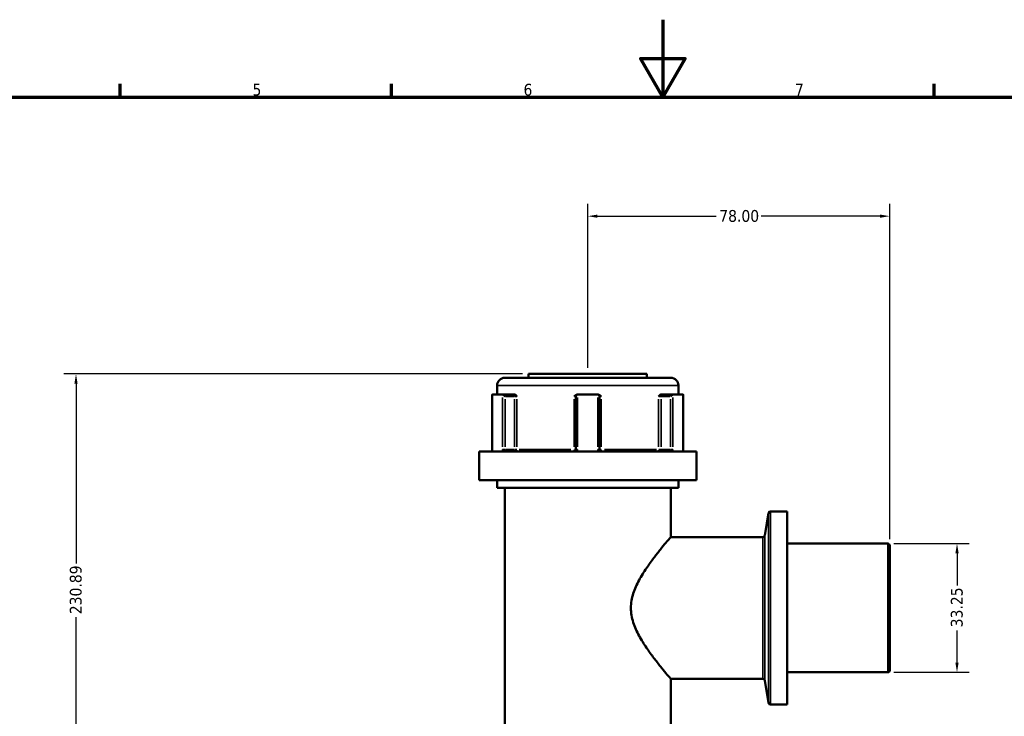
# Model space of a CAD drawing. Header units: millimetres. Extents: x 0 to 904, y 0 to 916.
# Tile 4 of 9: x 254 to 509, y 414 to 594. Entities that reach past the tile are written whole.
import ezdxf

# ---------------------------------------------------------------- set-up
doc = ezdxf.new("R2010")
doc.units = ezdxf.units.MM
for name, color, linetype, lineweight in [('Border (ANSI)', 7, 'Continuous', 70), ('Dimension (ANSI)', 7, 'Continuous', 25), ('Visible (ANSI)', 7, 'Continuous', 50), ('Visible Narrow (ANSI)', 7, 'Continuous', 35)]:
    doc.layers.add(name, color=color, linetype=linetype, lineweight=lineweight)
doc.styles.add('Note Text (ANSI)', font='tahoma.ttf')
doc.dimstyles.new('Default - mm (ANSI)', dxfattribs={"dimtxt": 3.048, "dimasz": 2.5, "dimexe": 3.175, "dimexo": 1.6002, "dimgap": 0.8, "dimtad": 0, "dimtoh": 1, "dimrnd": 1e-08, "dimzin": 4, "dimdsep": 46, "dimtxsty": 'Note Text (ANSI)', "dimcen": 0.09, "dimdle": 10, "dimclrd": 256, "dimclre": 256, "dimclrt": 256, "dimadec": 1, "dimazin": 1, "dimtfac": 1, "dimtofl": 0, "dimtmove": 0, "dimatfit": 3, "dimfxl": 1, "dimtolj": 1, "dimtzin": 4, "dimlwd": -1, "dimlwe": -1, "dimarcsym": 0})

# ---------------------------------------------------------------- blocks, each defined once
blk = doc.blocks.new('Borders Default Border')
at = {"layer": 'Border (ANSI)'}
for p, q in [((280.33, 574), (280.33, 577.45)), ((350.42, 574), (350.42, 577.45)), ((490.58, 574), (490.58, 577.45))]:
    blk.add_line(p, q, dxfattribs=at)
at = {"layer": 'Border (ANSI)', "flags": 128}
for points in [[(420.5, 594), (420.5, 574), (414.73, 584), (426.27, 584), (420.5, 574)], [(20, 20), (20, 574), (821, 574), (821, 20), (20, 20)]]:
    blk.add_lwpolyline(points, dxfattribs=at)
at = {"layer": 'Border (ANSI)', "char_height": 3.05, "attachment_point": 7, "style": 'Note Text (ANSI)'}
for s, insert in [('5', (314.48, 574.34)), ('6', (384.49, 574.34)), ('7', (454.6, 574.4))]:
    blk.add_mtext(s, dxfattribs=dict(at, insert=insert))
blk = doc.blocks.new('*D6')
at = {"layer": 'Defpoints', "color": 0, "transparency": 16777216}
for p in [(478.59, 458.74), (478.59, 425.49), (496.47, 425.49)]:
    blk.add_point(p, dxfattribs=at)
at = {"layer": 'Dimension (ANSI)', "transparency": 16777216}
for p, q in [((480.19, 458.74), (499.65, 458.74)), ((496.47, 456.24), (496.47, 447.92)), ((496.47, 427.99), (496.47, 436.31)), ((480.19, 425.49), (499.65, 425.49))]:
    blk.add_line(p, q, dxfattribs=at)
for points in [[(496.05, 456.24), (496.89, 456.24), (496.47, 458.74)], [(496.05, 427.99), (496.89, 427.99), (496.47, 425.49)]]:
    blk.add_solid(points, dxfattribs=at)
at = {"layer": 'Dimension (ANSI)', "transparency": 16777216, "insert": (494.88, 437.11), "char_height": 3.048, "attachment_point": 1, "rotation": 90, "style": 'Note Text (ANSI)'}
blk.add_mtext('\\A1;33.25', dxfattribs=at)
blk = doc.blocks.new('*D9')
at = {"layer": 'Defpoints', "color": 0, "transparency": 16777216}
for p in [(268.89, 502.54), (385.79, 502.54), (402.41, 271.66)]:
    blk.add_point(p, dxfattribs=at)
at = {"layer": 'Dimension (ANSI)', "transparency": 16777216}
for p, q in [((384.19, 502.54), (265.71, 502.54)), ((268.89, 500.04), (268.89, 453.61)), ((268.89, 274.16), (268.89, 439.7)), ((400.81, 271.66), (265.71, 271.66))]:
    blk.add_line(p, q, dxfattribs=at)
for points in [[(268.47, 500.04), (269.3, 500.04), (268.89, 502.54)], [(268.47, 274.16), (269.3, 274.16), (268.89, 271.66)]]:
    blk.add_solid(points, dxfattribs=at)
at = {"layer": 'Dimension (ANSI)', "transparency": 16777216, "insert": (267.29, 440.5), "char_height": 3.048, "attachment_point": 1, "rotation": 90, "style": 'Note Text (ANSI)'}
blk.add_mtext('\\A1;230.89', dxfattribs=at)
blk = doc.blocks.new('*D10')
at = {"layer": 'Defpoints', "color": 0, "transparency": 16777216}
for p in [(401.09, 543.27), (401.09, 502.54), (479.09, 458.24)]:
    blk.add_point(p, dxfattribs=at)
at = {"layer": 'Dimension (ANSI)', "transparency": 16777216}
for p, q in [((401.09, 504.14), (401.09, 546.44)), ((479.09, 459.84), (479.09, 546.44)), ((403.59, 543.27), (434.26, 543.27)), ((476.59, 543.27), (445.91, 543.27))]:
    blk.add_line(p, q, dxfattribs=at)
for points in [[(403.59, 543.68), (403.59, 542.85), (401.09, 543.27)], [(476.59, 543.68), (476.59, 542.85), (479.09, 543.27)]]:
    blk.add_solid(points, dxfattribs=at)
at = {"layer": 'Dimension (ANSI)', "transparency": 16777216, "insert": (435.06, 544.86), "char_height": 3.048, "attachment_point": 1, "style": 'Note Text (ANSI)'}
blk.add_mtext('\\A1;78.00', dxfattribs=at)

msp = doc.modelspace()

# ---------------------------------------------------------------- linework, layer by layer
at = {"layer": 'Visible (ANSI)'}
for p, q in [((379.665, 501.544), (422.505, 501.544)), ((385.785, 502.544), (416.385, 502.544)), ((385.785, 502.544), (385.785, 501.544)), ((416.385, 502.544), (416.385, 501.544)), ((377.665, 499.544), (377.665, 497.194)), ((424.505, 499.544), (424.505, 497.194)), ((376.42, 497.127), (376.42, 482.994)), ((376.485, 497.194), (379.045, 497.194)), ((381.881, 497.194), (379.045, 497.194)), ((382.25, 497.194), (381.881, 497.194)), ((398.025, 496.694), (398.025, 482.994)), ((398.525, 497.194), (398.449, 497.194)), ((398.525, 497.194), (403.645, 497.194)), ((403.721, 497.194), (403.645, 497.194)), ((404.145, 482.994), (404.145, 496.694)), ((420.29, 497.194), (419.921, 497.194)), ((423.126, 497.194), (420.29, 497.194)), ((423.126, 497.194), (425.686, 497.194)), ((425.751, 482.994), (425.751, 497.127)), ((373.035, 482.494), (429.135, 482.494)), ((373.035, 482.494), (373.035, 475.144)), ((429.135, 482.494), (429.135, 475.144)), ((373.035, 475.144), (429.135, 475.144)), ((377.665, 475.144), (377.665, 473.144)), ((377.665, 473.144), (424.505, 473.144)), ((379.665, 473.144), (379.665, 411.089)), ((422.505, 473.144), (422.505, 460.404)), ((424.505, 475.144), (424.505, 473.144)), ((446.786, 460.817), (447.813, 466.64)), ((452.565, 467.054), (448.305, 467.054)), ((452.565, 467.054), (452.565, 417.18)), ((446.293, 460.404), (422.505, 460.404)), ((478.585, 458.741), (452.565, 458.741)), ((479.085, 458.241), (479.085, 425.992)), ((478.585, 425.492), (452.565, 425.492)), ((422.505, 423.83), (422.505, 411.089)), ((446.293, 423.83), (422.505, 423.83)), ((446.786, 423.417), (447.813, 417.593)), ((452.565, 417.18), (448.305, 417.18))]:
    msp.add_line(p, q, dxfattribs=at)
for centre, radius, start, end in [((379.665, 499.544), 2, 90, 180), ((422.505, 499.544), 2, 0, 90), ((398.525, 496.694), 0.5, 95.53316, 180), ((403.645, 496.694), 0.5, 0, 84.46684), ((448.305, 466.554), 0.5, 90, 170), ((446.293, 460.904), 0.5, 270, 350), ((478.585, 458.241), 0.5, 0, 90), ((478.585, 425.992), 0.5, 270, 0), ((446.293, 423.33), 0.5, 10, 90), ((448.305, 417.68), 0.5, 190, 270)]:
    msp.add_arc(centre, radius, start, end, dxfattribs=at)
for centre, major_axis, start_param, end_param in [((376.92, 496.694), (-0.483, 0.483), 6.1179578, 6.5449847), ((379.48, 496.694), (0.483, -0.483), 1.3089969, 2.7832214), ((422.691, 496.694), (0.483, 0.483), 0.3583713, 1.8325957), ((425.251, 496.694), (-0.483, -0.483), 2.8797933, 3.3068202)]:
    msp.add_ellipse(centre, major_axis=major_axis, ratio=0.2679492, start_param=start_param, end_param=end_param, dxfattribs=at)
for points in [[(376.464, 497.192), (376.471, 497.194), (376.478, 497.194), (376.485, 497.194)], [(379.045, 497.194), (379.054, 497.194), (379.063, 497.194), (379.073, 497.192)], [(398.477, 497.192), (398.493, 497.194), (398.51, 497.194), (398.525, 497.194)], [(403.645, 497.194), (403.661, 497.194), (403.677, 497.194), (403.694, 497.192)], [(423.098, 497.192), (423.108, 497.194), (423.117, 497.194), (423.126, 497.194)], [(425.686, 497.194), (425.693, 497.194), (425.7, 497.194), (425.706, 497.192)]]:
    msp.add_open_spline(points, degree=3, dxfattribs=at)
for points, knots in [([(382.25, 497.194), (382.301, 497.194), (382.352, 497.178), (382.468, 497.108), (382.527, 497.047), (382.644, 496.902), (382.706, 496.801), (382.771, 496.696), (382.771, 496.695), (382.772, 496.694)], [0.232327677, 0.232327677, 0.232327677, 0.232327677, 0.253574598, 0.253574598, 0.282658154, 0.282658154, 0.324006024, 0.324006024, 0.324303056, 0.324303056, 0.324303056, 0.324303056]), ([(397.6, 496.694), (397.601, 496.695), (397.601, 496.696), (397.704, 496.801), (397.803, 496.902), (397.993, 497.047), (398.089, 497.108), (398.28, 497.178), (398.364, 497.194), (398.449, 497.194)], [-0.000316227, -0.000316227, -0.000316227, -0.000316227, 0, 0, 0.044019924, 0.044019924, 0.074982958, 0.074982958, 0.097602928, 0.097602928, 0.097602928, 0.097602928]), ([(403.721, 497.194), (403.807, 497.194), (403.891, 497.178), (404.082, 497.108), (404.177, 497.047), (404.367, 496.902), (404.467, 496.801), (404.57, 496.696), (404.57, 496.695), (404.571, 496.694)], [0.232327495, 0.232327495, 0.232327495, 0.232327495, 0.253574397, 0.253574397, 0.282657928, 0.282657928, 0.324005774, 0.324005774, 0.324302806, 0.324302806, 0.324302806, 0.324302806]), ([(419.399, 496.694), (419.4, 496.695), (419.4, 496.696), (419.465, 496.801), (419.527, 496.902), (419.644, 497.047), (419.703, 497.108), (419.819, 497.178), (419.87, 497.194), (419.921, 497.194)], [-0.000316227, -0.000316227, -0.000316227, -0.000316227, 0, 0, 0.044019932, 0.044019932, 0.074982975, 0.074982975, 0.097602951, 0.097602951, 0.097602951, 0.097602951]), ([(376.343, 482.494), (376.351, 482.516), (376.359, 482.541), (376.375, 482.597), (376.382, 482.628), (376.395, 482.694), (376.401, 482.729), (376.41, 482.802), (376.414, 482.839), (376.418, 482.916), (376.42, 482.955), (376.42, 482.994)], [0.557145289, 0.557145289, 0.557145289, 0.557145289, 0.571959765, 0.571959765, 0.586774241, 0.586774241, 0.601588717, 0.601588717, 0.616403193, 0.616403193, 0.631217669, 0.631217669, 0.631217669, 0.631217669]), ([(398.025, 482.994), (398.025, 482.946), (398.018, 482.897), (397.982, 482.775), (397.941, 482.706), (397.817, 482.576), (397.725, 482.525), (397.593, 482.498), (397.559, 482.494), (397.525, 482.494)], [-0.23500199, -0.23500199, -0.23500199, -0.23500199, -0.20569371, -0.20569371, -0.15880048, -0.15880048, -0.09783927, -0.09783927, -0.0773717, -0.0773717, -0.0773717, -0.0773717]), ([(404.645, 482.494), (404.621, 482.494), (404.597, 482.496), (404.488, 482.512), (404.405, 482.547), (404.284, 482.642), (404.24, 482.694), (404.183, 482.798), (404.165, 482.847), (404.149, 482.93), (404.145, 482.962), (404.145, 482.994)], [-0.788848, -0.788848, -0.788848, -0.788848, -0.77433301, -0.77433301, -0.7219246, -0.7219246, -0.68161043, -0.68161043, -0.65059953, -0.65059953, -0.63121772, -0.63121772, -0.63121772, -0.63121772]), ([(425.751, 482.994), (425.751, 482.955), (425.752, 482.916), (425.757, 482.839), (425.761, 482.802), (425.77, 482.729), (425.776, 482.694), (425.789, 482.628), (425.796, 482.597), (425.811, 482.541), (425.82, 482.516), (425.828, 482.494)], [0.631217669, 0.631217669, 0.631217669, 0.631217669, 0.646032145, 0.646032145, 0.660846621, 0.660846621, 0.675661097, 0.675661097, 0.690475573, 0.690475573, 0.705290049, 0.705290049, 0.705290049, 0.705290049]), ([(422.505, 423.83), (422.505, 423.83), (422.399, 423.954), (421.975, 424.454), (421.658, 424.828), (420.859, 425.787), (420.376, 426.373), (419.316, 427.692), (418.739, 428.424), (417.556, 429.986), (416.902, 430.88), (415.592, 432.814), (414.936, 433.854), (413.752, 436.044), (413.224, 437.194), (412.466, 439.588), (412.239, 440.833), (412.239, 443.401), (412.466, 444.646), (413.224, 447.04), (413.752, 448.19), (414.936, 450.38), (415.592, 451.42), (416.902, 453.354), (417.556, 454.247), (418.739, 455.81), (419.316, 456.542), (420.376, 457.861), (420.859, 458.446), (421.658, 459.406), (421.975, 459.78), (422.399, 460.279), (422.505, 460.404), (422.505, 460.404)], [3.0074099, 3.0074099, 3.0074099, 3.0074099, 3.3740744, 3.3740744, 3.740739, 3.740739, 4.1074035, 4.1074035, 4.474068, 4.474068, 4.859256, 4.859256, 5.2444439, 5.2444439, 5.6296319, 5.6296319, 6.0148198, 6.0148198, 6.4000078, 6.4000078, 6.7851957, 6.7851957, 7.1703837, 7.1703837, 7.5555717, 7.5555717, 7.9222362, 7.9222362, 8.2889007, 8.2889007, 8.6555652, 8.6555652, 9.0222297, 9.0222297, 9.0222297, 9.0222297])]:
    msp.add_open_spline(points, degree=3, knots=knots, dxfattribs=at)
at = {"layer": 'Visible Narrow (ANSI)'}
for p, q in [((424.217, 499.544), (377.954, 499.544)), ((376.464, 483.704), (376.464, 496.482)), ((379.073, 496.482), (379.073, 483.704)), ((379.73, 483.679), (379.73, 496.009)), ((379.85, 496.694), (382.011, 496.694)), ((382.131, 496.009), (382.131, 483.679)), ((382.162, 496.694), (382.749, 496.694)), ((382.772, 483.679), (382.772, 496.009)), ((397.6, 496.009), (397.6, 483.679)), ((397.635, 496.694), (398.024, 496.694)), ((398.477, 483.704), (398.477, 496.482)), ((403.694, 496.482), (403.694, 483.704)), ((404.147, 496.694), (404.536, 496.694)), ((404.571, 483.679), (404.571, 496.009)), ((419.399, 496.009), (419.399, 483.679)), ((419.422, 496.694), (420.009, 496.694)), ((420.04, 483.679), (420.04, 496.009)), ((420.16, 496.694), (422.321, 496.694)), ((422.441, 496.009), (422.441, 483.679)), ((423.098, 483.704), (423.098, 496.482)), ((425.706, 496.482), (425.706, 483.704)), ((376.46, 482.994), (376.42, 482.994)), ((379.697, 482.994), (379.095, 482.994)), ((382.011, 482.994), (379.85, 482.994)), ((382.749, 482.994), (382.162, 482.994)), ((383.331, 482.994), (396.736, 482.994)), ((398.024, 482.994), (397.635, 482.994)), ((398.441, 482.994), (398.027, 482.994)), ((404.144, 482.994), (403.73, 482.994)), ((404.536, 482.994), (404.147, 482.994)), ((405.435, 482.994), (418.84, 482.994)), ((420.009, 482.994), (419.422, 482.994)), ((422.321, 482.994), (420.16, 482.994)), ((423.076, 482.994), (422.474, 482.994)), ((425.751, 482.994), (425.711, 482.994)), ((447.813, 417.895), (447.813, 466.339)), ((448.305, 466.747), (448.305, 417.487)), ((446.786, 460.587), (446.786, 423.647)), ((446.293, 424.055), (446.293, 460.179)), ((478.585, 425.697), (478.585, 458.537))]:
    msp.add_line(p, q, dxfattribs=at)
for centre, major_axis, ratio, start_param, end_param in [((381.881, 496.694), (0, 0.5), 0.5, 4.7909288, 6.2046455), ((420.29, 496.694), (0, 0.5), 0.5, 0.0785398, 1.4922565), ((382.381, 482.994), (0, -0.5), 0.5, 4.7909288, 6.2046455), ((382.381, 482.994), (0, -0.5), 0.7819657, 0.0785398, 1.4922565), ((397.525, 482.994), (0, -0.5), 0.1488294, 0.0785398, 1.4922565), ((404.645, 482.994), (0, -0.5), 0.1488294, 4.7909288, 6.2046455), ((419.79, 482.994), (0, -0.5), 0.7819657, 4.7909288, 6.2046455), ((419.79, 482.994), (0, -0.5), 0.5, 0.0785398, 1.4922565)]:
    msp.add_ellipse(centre, major_axis=major_axis, ratio=ratio, start_param=start_param, end_param=end_param, dxfattribs=at)
for points, knots in [([(376.408, 482.494), (376.424, 482.561), (376.437, 482.632), (376.458, 482.799), (376.464, 482.897), (376.464, 482.994)], [0.578837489, 0.578837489, 0.578837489, 0.578837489, 0.601909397, 0.601909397, 0.631217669, 0.631217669, 0.631217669, 0.631217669]), ([(379.073, 482.994), (379.073, 482.93), (379.076, 482.865), (379.096, 482.7), (379.117, 482.602), (379.149, 482.506), (379.151, 482.5), (379.153, 482.494)], [0.631217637, 0.631217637, 0.631217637, 0.631217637, 0.650604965, 0.650604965, 0.681624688, 0.681624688, 0.683597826, 0.683597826, 0.683597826, 0.683597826]), ([(380.08, 482.494), (380.063, 482.494), (380.045, 482.496), (379.966, 482.512), (379.907, 482.547), (379.823, 482.642), (379.793, 482.694), (379.754, 482.798), (379.742, 482.847), (379.732, 482.93), (379.73, 482.962), (379.73, 482.994)], [-0.78884786, -0.78884786, -0.78884786, -0.78884786, -0.77437366, -0.77437366, -0.72195033, -0.72195033, -0.68162469, -0.68162469, -0.65060496, -0.65060496, -0.63121764, -0.63121764, -0.63121764, -0.63121764]), ([(398.341, 482.494), (398.38, 482.561), (398.411, 482.632), (398.462, 482.799), (398.477, 482.897), (398.477, 482.994)], [0.182621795, 0.182621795, 0.182621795, 0.182621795, 0.205693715, 0.205693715, 0.235001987, 0.235001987, 0.235001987, 0.235001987]), ([(403.694, 482.994), (403.694, 482.93), (403.7, 482.865), (403.733, 482.7), (403.769, 482.602), (403.823, 482.506), (403.827, 482.5), (403.83, 482.494)], [0.631217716, 0.631217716, 0.631217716, 0.631217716, 0.650599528, 0.650599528, 0.681610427, 0.681610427, 0.683597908, 0.683597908, 0.683597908, 0.683597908]), ([(422.441, 482.994), (422.441, 482.946), (422.436, 482.897), (422.412, 482.775), (422.385, 482.706), (422.3, 482.576), (422.235, 482.525), (422.14, 482.498), (422.116, 482.494), (422.091, 482.494)], [-0.31313757, -0.31313757, -0.31313757, -0.31313757, -0.2838293, -0.2838293, -0.23693606, -0.23693606, -0.17597486, -0.17597486, -0.15550734, -0.15550734, -0.15550734, -0.15550734]), ([(423.018, 482.494), (423.041, 482.561), (423.059, 482.632), (423.09, 482.799), (423.098, 482.897), (423.098, 482.994)], [0.26075738, 0.26075738, 0.26075738, 0.26075738, 0.283829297, 0.283829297, 0.313137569, 0.313137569, 0.313137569, 0.313137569]), ([(425.706, 482.994), (425.706, 482.93), (425.709, 482.865), (425.723, 482.7), (425.738, 482.602), (425.76, 482.506), (425.761, 482.5), (425.763, 482.494)], [0.631217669, 0.631217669, 0.631217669, 0.631217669, 0.650604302, 0.650604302, 0.681622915, 0.681622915, 0.68359785, 0.68359785, 0.68359785, 0.68359785])]:
    msp.add_open_spline(points, degree=3, knots=knots, dxfattribs=at)

# ---------------------------------------------------------------- block references
msp.add_blockref('Borders Default Border', (0, 0))

# ---------------------------------------------------------------- dimensions: what is measured, and where the dimension line sits
at = {"layer": 'Dimension (ANSI)'}
dim = msp.add_linear_dim(base=(401.085, 543.267), p1=(479.085, 458.241), p2=(401.085, 502.544), dimstyle='Default - mm (ANSI)', override={"dimgap": 0.8, "dimtoh": 0, "dimdec": 2, "dimtol": 0, "dimlim": 0, "dimtp": 0, "dimtm": 0, "dimtdec": 2, "dimatfit": 1}, dxfattribs=at)
dim.commit()
dim.dimension.update_dxf_attribs({"geometry": '*D10', "text_midpoint": (440.085, 543.267), "dimtype": 160})
for base, p1, p2, picture, middle in [((268.886, 502.544), (402.41, 271.657), (385.785, 502.544), '*D9', (268.886, 446.656)), ((496.47, 425.492), (478.585, 458.741), (478.585, 425.492), '*D6', (496.47, 442.117))]:
    dim = msp.add_linear_dim(base=base, p1=p1, p2=p2, angle=90, dimstyle='Default - mm (ANSI)', override={"dimgap": 0.8, "dimtoh": 0, "dimdec": 2, "dimtol": 0, "dimlim": 0, "dimtp": 0, "dimtm": 0, "dimtdec": 2, "dimatfit": 1}, dxfattribs=at)
    dim.commit()
    dim.dimension.update_dxf_attribs({"geometry": picture, "text_midpoint": middle, "dimtype": 160})

doc.saveas('drawing.dxf')
